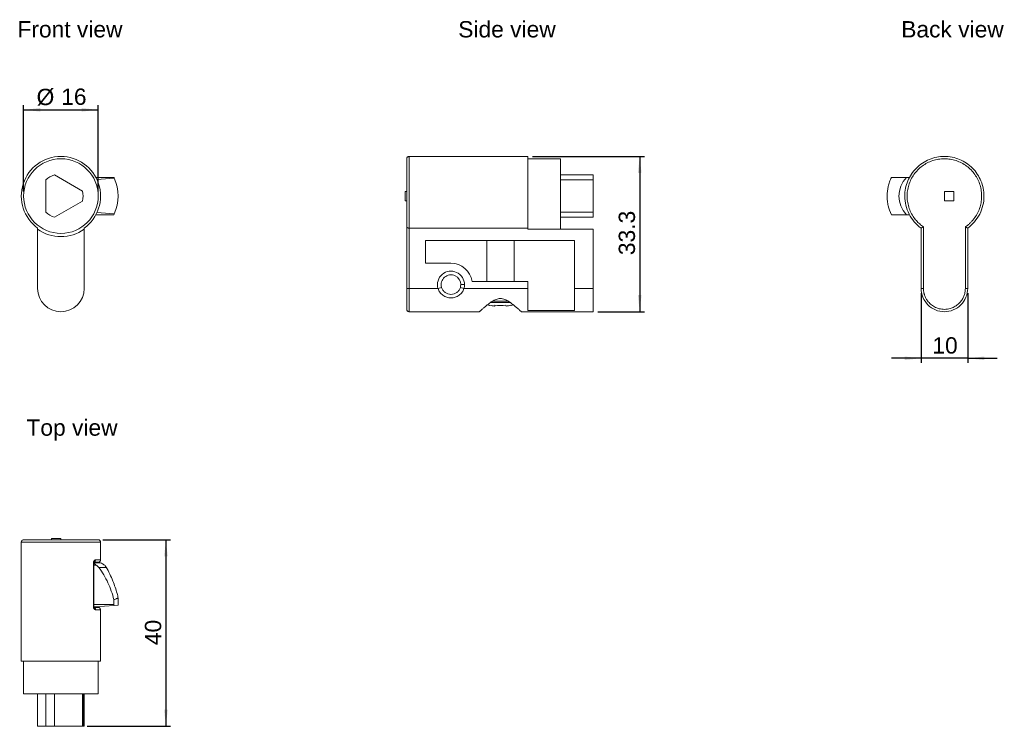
# Model space of a CAD drawing. Header units: millimetres. Extents: x 46 to 258, y 39 to 190.
import ezdxf

# ---------------------------------------------------------------- set-up
doc = ezdxf.new("R2010")
doc.units = ezdxf.units.MM
doc.layers.add('FORMAT', color=7, linetype='Continuous')
doc.styles.add('SLDTEXTSTYLE0', font='arial.ttf')
doc.styles.add('SLDTEXTSTYLE1', font='arial.ttf')

msp = doc.modelspace()

# ---------------------------------------------------------------- linework, layer by layer
at = {"color": 7, "linetype": 'Continuous', "lineweight": 18}
for p, q in [((155.47, 160.88), (129.97, 160.88)), ((155.47, 145.51), (155.47, 160.88)), ((162.47, 160.38), (155.47, 160.38)), ((162.47, 145.26), (162.47, 160.38)), ((59.9, 153.46), (53.9, 156.93)), ((66.64, 156.38), (62.77, 156.38)), ((169.47, 156.93), (162.47, 156.93)), ((169.47, 155.84), (169.47, 156.93)), ((237.37, 156.38), (237.34, 156.38)), ((52.02, 155.84), (52.02, 148.92)), ((66.72, 156.21), (63, 155.92)), ((162.47, 155.84), (169.47, 155.84)), ((169.47, 155.84), (169.47, 148.92)), ((129.17, 153.38), (129.17, 151.38)), ((129.47, 153.38), (129.17, 153.38)), ((244.85, 153.38), (246.85, 153.38)), ((244.85, 151.38), (244.85, 153.38)), ((246.85, 153.38), (246.85, 151.38)), ((53.9, 147.83), (59.9, 151.3)), ((129.47, 151.38), (129.17, 151.38)), ((246.85, 151.38), (244.85, 151.38)), ((66.64, 148.38), (62.77, 148.38)), ((66.72, 148.55), (63, 148.85)), ((169.47, 148.92), (162.47, 148.92)), ((169.47, 147.83), (169.47, 148.92)), ((162.47, 147.83), (169.47, 147.83)), ((237.85, 147.57), (237.89, 147.51)), ((50.27, 145.26), (50.27, 145.51)), ((50.27, 132.58), (50.27, 145.26)), ((60.27, 145.51), (60.27, 145.26)), ((60.27, 145.26), (60.27, 132.58)), ((129.47, 132.58), (129.47, 145.77)), ((129.97, 145.51), (155.47, 145.51)), ((129.97, 145.51), (129.97, 132.58)), ((155.47, 145.26), (155.47, 145.51)), ((169.47, 145.26), (155.47, 145.26)), ((169.47, 132.58), (169.47, 145.26)), ((239.85, 132.58), (239.85, 145.51)), ((240.35, 145.77), (240.35, 132.58)), ((249.35, 132.58), (249.35, 145.77)), ((249.85, 145.51), (249.85, 132.58)), ((133.47, 142.88), (165.47, 142.88)), ((133.47, 137.98), (133.47, 142.88)), ((146.64, 142.88), (146.64, 134.08)), ((152.51, 134.08), (152.51, 142.88)), ((165.47, 142.88), (165.47, 132.58)), ((138.97, 137.98), (133.47, 137.98)), ((141.07, 133.38), (141.87, 133.38)), ((155.47, 134.08), (143.52, 134.08)), ((155.47, 134.08), (155.47, 132.58)), ((129.47, 132.58), (129.49, 132.58)), ((129.97, 132.58), (136.19, 132.58)), ((136.96, 132.8), (136.19, 132.58)), ((141.76, 132.58), (140.99, 132.8)), ((141.76, 132.58), (155.47, 132.58)), ((155.47, 127.81), (155.47, 132.58)), ((165.47, 132.58), (169.47, 132.58)), ((165.47, 132.58), (165.47, 127.81)), ((169.47, 127.58), (169.47, 132.58)), ((50.77, 130.4), (50.77, 130.4)), ((59.77, 130.4), (59.77, 130.4)), ((147.27, 128.92), (146.84, 129.08)), ((152.32, 129.07), (151.87, 128.92)), ((240.35, 130.43), (240.35, 130.4)), ((249.35, 130.4), (249.35, 130.43)), ((129.51, 127.89), (129.47, 128.09)), ((129.97, 127.58), (145.07, 127.58)), ((154.07, 127.58), (169.47, 127.58)), ((165.47, 127.81), (155.47, 127.81)), ((53.27, 78.64), (53.27, 78.94)), ((55.27, 78.94), (53.27, 78.94)), ((55.27, 78.64), (55.27, 78.94)), ((46.77, 78.14), (46.77, 52.64)), ((63.77, 74.34), (63.77, 78.14)), ((62.23, 64.34), (62.23, 73.64)), ((62.23, 73.64), (62.32, 73.64)), ((62.32, 64.34), (62.32, 73.64)), ((62.32, 73.24), (62.78, 73.24)), ((62.34, 73.74), (63.27, 73.74)), ((63.39, 72.72), (63.72, 72.72)), ((63.72, 72.72), (64.01, 72.72)), ((64.01, 72.72), (64.27, 72.72)), ((64.27, 72.72), (64.5, 72.72)), ((64.5, 72.72), (64.68, 72.72)), ((64.68, 72.72), (64.83, 72.72)), ((64.83, 72.72), (64.93, 72.72)), ((64.93, 72.72), (64.99, 72.72)), ((64.99, 72.72), (65.01, 72.72)), ((66.64, 65.81), (66.64, 64.74)), ((67.57, 64.64), (67.57, 66.16)), ((62.23, 64.34), (62.25, 64.34)), ((62.25, 64.34), (62.27, 64.34)), ((62.27, 64.34), (62.28, 64.34)), ((62.28, 64.34), (62.29, 64.34)), ((62.29, 64.34), (62.3, 64.34)), ((62.3, 64.34), (62.31, 64.34)), ((62.31, 64.34), (62.32, 64.34)), ((66.64, 64.74), (62.32, 64.74)), ((62.32, 64.34), (62.32, 64.34)), ((62.57, 64.24), (62.33, 64.24)), ((66.72, 64.57), (62.57, 64.24)), ((63.77, 52.64), (63.77, 63.64)), ((66.72, 64.57), (67.57, 64.64)), ((46.77, 52.64), (63.77, 52.64)), ((47.27, 52.64), (47.27, 45.64)), ((63.27, 45.64), (63.27, 52.64)), ((47.27, 45.64), (63.27, 45.64)), ((50.27, 38.64), (50.27, 45.64)), ((52.02, 45.64), (52.02, 38.64)), ((53.9, 38.64), (53.9, 45.64)), ((59.9, 45.64), (59.9, 38.64)), ((60.02, 38.64), (60.02, 45.64)), ((60.27, 45.64), (60.27, 38.64)), ((52.02, 38.64), (50.27, 38.64)), ((52.02, 38.64), (53.9, 38.64)), ((59.9, 38.64), (53.9, 38.64)), ((59.9, 38.64), (60.02, 38.64)), ((60.27, 38.64), (60.02, 38.64))]:
    msp.add_line(p, q, dxfattribs=at)
msp.add_circle((55.27, 152.38), 8, dxfattribs=at)
for centre, radius, start, end in [((55.27, 152.38), 8.5, 306.0319, 233.9681), ((55.27, 152.38), 4.75, 106.8264, 133.1736), ((58.57, 152.38), 9, 25.1964, 26.3878), ((240.85, 152.38), 5.74, 135.8321, 224.1679), ((58.57, 152.38), 9, 334.8036, 25.1964), ((55.27, 152.38), 4.75, 346.8264, 13.1736), ((55.27, 152.38), 4.75, 226.8264, 253.1736), ((58.57, 152.38), 9, 333.6122, 334.8036), ((55.27, 152.38), 8.7, 234.9205, 305.0795), ((138.97, 133.38), 4.6, 8.7529, 90), ((138.97, 133.38), 2.9, 0, 196.0134), ((138.97, 133.38), 2.1, 0, 196.0134), ((138.97, 133.38), 2.1, 343.9866, 0), ((138.97, 133.38), 2.9, 343.9866, 0), ((55.27, 132.58), 5, 180, 0), ((58.57, 60.74), 9, 25.1964, 26.3878)]:
    msp.add_arc(centre, radius, start, end, dxfattribs=at)
for points, knots in [([(129.97, 160.88), (129.9, 160.87), (129.75, 160.85), (129.59, 160.72), (129.49, 160.55), (129.48, 160.44), (129.47, 160.38)], [0, 0, 0, 0, 0.279599, 0.559221, 0.779621, 1, 1, 1, 1]), ([(129.97, 152.38), (129.97, 153.49), (129.97, 154.61), (129.97, 156.66), (129.97, 157.6), (129.97, 159.18), (129.97, 159.81), (129.97, 160.66), (129.97, 160.88), (129.97, 160.88), (129.97, 160.66), (129.97, 159.81), (129.97, 159.18), (129.97, 157.6), (129.97, 156.66), (129.97, 154.61), (129.97, 153.49), (129.97, 152.38)], [0, 0, 0, 0, 0.125, 0.125, 0.25, 0.25, 0.375, 0.375, 0.5, 0.5, 0.625, 0.625, 0.75, 0.75, 0.875, 0.875, 1, 1, 1, 1]), ([(236.35, 152.38), (236.35, 153.49), (236.57, 154.61), (237.43, 156.66), (238.06, 157.6), (239.63, 159.18), (240.57, 159.81), (242.63, 160.66), (243.74, 160.88), (245.97, 160.88), (247.08, 160.66), (249.13, 159.81), (250.08, 159.18), (251.65, 157.6), (252.28, 156.66), (253.13, 154.61), (253.35, 153.49), (253.35, 152.38)], [0, 0, 0, 0, 0.125, 0.125, 0.25, 0.25, 0.375, 0.375, 0.5, 0.5, 0.625, 0.625, 0.75, 0.75, 0.875, 0.875, 1, 1, 1, 1]), ([(129.47, 145.77), (129.47, 145.82), (129.47, 145.93), (129.47, 146.1), (129.47, 146.28), (129.47, 146.46), (129.47, 146.66), (129.47, 146.86), (129.47, 147.07), (129.47, 147.28), (129.47, 147.76), (129.47, 148.55), (129.47, 149.72), (129.47, 150.96), (129.47, 152.22), (129.47, 153.5), (129.47, 154.74), (129.47, 155.93), (129.47, 157.03), (129.47, 158.01), (129.47, 158.84), (129.47, 159.52), (129.47, 159.91), (129.47, 160.13), (129.47, 160.24), (129.47, 160.32), (129.47, 160.37), (129.47, 160.38), (129.47, 160.38)], [0, 0, 0, 0, 0.013973, 0.027887, 0.04176, 0.055608, 0.069449, 0.083301, 0.097181, 0.111107, 0.125095, 0.187541, 0.250066, 0.312512, 0.375036, 0.437482, 0.500007, 0.562453, 0.624977, 0.687423, 0.749948, 0.812394, 0.874918, 0.900012, 0.924964, 0.949878, 0.974856, 1, 1, 1, 1]), ([(249.35, 145.77), (249.43, 145.82), (249.59, 145.93), (249.81, 146.1), (250.03, 146.28), (250.24, 146.46), (250.45, 146.66), (250.64, 146.86), (250.84, 147.07), (251.02, 147.28), (251.4, 147.76), (251.92, 148.55), (252.43, 149.72), (252.76, 150.96), (252.88, 152.22), (252.81, 153.5), (252.53, 154.74), (252.06, 155.93), (251.41, 157.03), (250.59, 158.01), (249.63, 158.84), (248.54, 159.52), (247.37, 160.01), (246.13, 160.31), (244.85, 160.41), (243.58, 160.31), (242.34, 160.01), (241.16, 159.52), (240.08, 158.84), (239.12, 158.01), (238.3, 157.03), (237.65, 155.93), (237.18, 154.75), (236.9, 153.5), (236.82, 152.23), (236.95, 150.96), (237.27, 149.72), (237.79, 148.55), (238.35, 147.7), (238.83, 147.11), (239.18, 146.74), (239.55, 146.39), (239.94, 146.06), (240.21, 145.86), (240.35, 145.77)], [0, 0, 0, 0, 0.006987, 0.013945, 0.020882, 0.027807, 0.034728, 0.041655, 0.048596, 0.05556, 0.062555, 0.093782, 0.125048, 0.156274, 0.18754, 0.218767, 0.250033, 0.281259, 0.312525, 0.343752, 0.375018, 0.406245, 0.437511, 0.468737, 0.500003, 0.53123, 0.562496, 0.593722, 0.624989, 0.656215, 0.687481, 0.718708, 0.749974, 0.7812, 0.812466, 0.843693, 0.874959, 0.906185, 0.937452, 0.950006, 0.962487, 0.974946, 0.987433, 1, 1, 1, 1]), ([(233.49, 148.38), (233.18, 149), (232.95, 149.64), (232.72, 150.65), (232.65, 150.99), (232.57, 151.68), (232.55, 152.03), (232.55, 153.08), (232.63, 153.77), (232.87, 154.77), (232.97, 155.1), (233.2, 155.75), (233.34, 156.07), (233.49, 156.38)], [0, 0, 0, 0, 0.25, 0.25, 0.375, 0.375, 0.5, 0.5, 0.75, 0.75, 0.875, 0.875, 1, 1, 1, 1]), ([(236.74, 156.38), (236.34, 156.38), (235.98, 156.38), (235.32, 156.38), (235.03, 156.38), (234.49, 156.38), (234.25, 156.38), (233.83, 156.38), (233.65, 156.38), (233.49, 156.38)], [0, 0, 0, 0, 0.25, 0.25, 0.5, 0.5, 0.75, 0.75, 1, 1, 1, 1]), ([(237.89, 157.25), (237.87, 157.23), (237.85, 157.19), (237.81, 157.13), (237.8, 157.09), (237.79, 157.08)], [0, 0, 0, 0, 0.439894, 0.867333, 1, 1, 1, 1]), ([(129.97, 152.38), (129.97, 151.71), (129.97, 151.05), (129.97, 149.75), (129.97, 149.12), (129.97, 147.93), (129.97, 147.37), (129.97, 146.36), (129.97, 145.9), (129.97, 145.51)], [0, 0, 0, 0, 0.25, 0.25, 0.5, 0.5, 0.75, 0.75, 1, 1, 1, 1]), ([(239.85, 145.51), (239.31, 145.9), (238.82, 146.36), (237.95, 147.37), (237.58, 147.93), (236.98, 149.12), (236.74, 149.75), (236.43, 151.05), (236.35, 151.71), (236.35, 152.38)], [0, 0, 0, 0, 0.25, 0.25, 0.5, 0.5, 0.75, 0.75, 1, 1, 1, 1]), ([(253.35, 152.38), (253.35, 151.71), (253.27, 151.05), (252.96, 149.75), (252.73, 149.12), (252.12, 147.93), (251.75, 147.37), (250.89, 146.36), (250.39, 145.9), (249.85, 145.51)], [0, 0, 0, 0, 0.25, 0.25, 0.5, 0.5, 0.75, 0.75, 1, 1, 1, 1]), ([(236.74, 148.38), (236.34, 148.38), (235.98, 148.38), (235.32, 148.38), (235.03, 148.38), (234.49, 148.38), (234.25, 148.38), (233.83, 148.38), (233.65, 148.38), (233.49, 148.38)], [0, 0, 0, 0, 0.25, 0.25, 0.5, 0.5, 0.75, 0.75, 1, 1, 1, 1]), ([(237.43, 148.24), (237.43, 148.24), (237.43, 148.24), (237.44, 148.24), (237.44, 148.24)], [0, 0, 0, 0, 0.421078, 1, 1, 1, 1]), ([(129.97, 145.51), (129.95, 145.51), (129.91, 145.51), (129.84, 145.52), (129.78, 145.53), (129.72, 145.54), (129.66, 145.56), (129.6, 145.59), (129.56, 145.62), (129.52, 145.66), (129.48, 145.71), (129.48, 145.74), (129.47, 145.77)], [0, 0, 0, 0, 0.078297, 0.158348, 0.240494, 0.325049, 0.412303, 0.502517, 0.609136, 0.71917, 0.831145, 1, 1, 1, 1]), ([(240.35, 145.77), (240.33, 145.75), (240.29, 145.73), (240.23, 145.7), (240.19, 145.68), (240.14, 145.65), (240.08, 145.62), (240, 145.58), (239.92, 145.54), (239.86, 145.51), (239.86, 145.51), (239.85, 145.51)], [0, 0, 0, 0, 0.091739, 0.169222, 0.232448, 0.28142, 0.391505, 0.498323, 0.675457, 0.841876, 1, 1, 1, 1]), ([(249.85, 145.51), (249.85, 145.51), (249.85, 145.51), (249.84, 145.52), (249.81, 145.53), (249.78, 145.54), (249.74, 145.56), (249.69, 145.59), (249.63, 145.62), (249.56, 145.66), (249.46, 145.71), (249.39, 145.74), (249.35, 145.77)], [0, 0, 0, 0, 0.078297, 0.158348, 0.240494, 0.325049, 0.412303, 0.502517, 0.609136, 0.71917, 0.831145, 1, 1, 1, 1]), ([(129.47, 128.08), (129.47, 128.08), (129.47, 128.08), (129.47, 128.1), (129.47, 128.12), (129.47, 128.16), (129.47, 128.2), (129.47, 128.28), (129.47, 128.4), (129.47, 128.61), (129.47, 128.86), (129.47, 129.27), (129.47, 129.83), (129.47, 130.55), (129.47, 131.18), (129.47, 131.72), (129.47, 132.15), (129.47, 132.44), (129.47, 132.58)], [0, 0, 0, 0, 0.0300888, 0.0600717, 0.0900157, 0.1199885, 0.1500571, 0.1802881, 0.2455902, 0.3110673, 0.3831828, 0.4555099, 0.5914693, 0.7037936, 0.8167011, 0.8779138, 0.9388255, 1, 1, 1, 1]), ([(129.48, 132.58), (129.48, 132.42), (129.48, 132.07), (129.48, 131.55), (129.48, 131.01), (129.49, 130.47), (129.49, 129.93), (129.49, 129.48), (129.49, 129.09), (129.49, 128.79), (129.49, 128.52), (129.5, 128.27), (129.5, 128.07), (129.5, 127.93), (129.51, 127.91), (129.51, 127.89)], [0, 0, 0, 0, 0.06819, 0.14101, 0.218292, 0.299686, 0.384641, 0.472406, 0.539539, 0.607283, 0.675159, 0.742679, 0.831298, 0.917377, 1, 1, 1, 1]), ([(129.49, 132.58), (129.5, 132.58), (129.51, 132.58), (129.61, 132.58), (129.78, 132.58), (129.91, 132.58), (129.97, 132.58)], [0, 0, 0, 0, 0.146707, 0.431138, 0.715569, 1, 1, 1, 1]), ([(129.97, 132.58), (129.97, 131.93), (129.97, 131.27), (129.97, 130.06), (129.97, 129.51), (129.97, 128.58), (129.97, 128.21), (129.97, 127.71), (129.97, 127.58), (129.97, 127.58), (129.97, 127.71), (129.97, 128.21), (129.97, 128.58), (129.97, 129.51), (129.97, 130.06), (129.97, 131.27), (129.97, 131.93), (129.97, 132.58)], [0, 0, 0, 0, 0.125, 0.125, 0.25, 0.25, 0.375, 0.375, 0.5, 0.5, 0.625, 0.625, 0.75, 0.75, 0.875, 0.875, 1, 1, 1, 1]), ([(141.76, 132.58), (141.67, 132.28), (141.54, 132), (141.19, 131.49), (140.97, 131.27), (140.59, 131), (140.46, 130.92), (140.19, 130.79), (140.04, 130.73), (139.6, 130.59), (139.29, 130.55), (138.66, 130.55), (138.35, 130.59), (137.76, 130.78), (137.48, 130.91), (136.98, 131.27), (136.76, 131.49), (136.5, 131.87), (136.42, 132), (136.29, 132.28), (136.23, 132.43), (136.19, 132.58)], [0, 0, 0, 0, 0.125, 0.125, 0.25, 0.25, 0.3125, 0.3125, 0.375, 0.375, 0.5, 0.5, 0.625, 0.625, 0.75, 0.75, 0.875, 0.875, 0.9375, 0.9375, 1, 1, 1, 1]), ([(136.96, 132.8), (137.02, 132.58), (137.12, 132.38), (137.37, 132), (137.53, 131.84), (137.89, 131.57), (138.09, 131.46), (138.52, 131.32), (138.75, 131.28), (139.2, 131.28), (139.43, 131.32), (139.86, 131.46), (140.06, 131.57), (140.42, 131.84), (140.58, 132), (140.83, 132.38), (140.93, 132.58), (140.99, 132.8)], [0, 0, 0, 0, 0.125, 0.125, 0.25, 0.25, 0.375, 0.375, 0.5, 0.5, 0.625, 0.625, 0.75, 0.75, 0.875, 0.875, 1, 1, 1, 1]), ([(239.85, 132.58), (239.85, 132.58), (239.91, 132.58), (240.09, 132.58), (240.22, 132.58), (240.35, 132.58)], [0, 0, 0, 0, 0.5, 0.5, 1, 1, 1, 1]), ([(249.85, 132.58), (249.85, 131.93), (249.72, 131.27), (249.22, 130.06), (248.85, 129.51), (247.93, 128.58), (247.37, 128.21), (246.16, 127.71), (245.51, 127.58), (244.2, 127.58), (243.54, 127.71), (242.33, 128.21), (241.78, 128.58), (240.85, 129.51), (240.48, 130.06), (239.98, 131.27), (239.85, 131.93), (239.85, 132.58)], [0, 0, 0, 0, 0.125, 0.125, 0.25, 0.25, 0.375, 0.375, 0.5, 0.5, 0.625, 0.625, 0.75, 0.75, 0.875, 0.875, 1, 1, 1, 1]), ([(240.35, 132.58), (240.35, 132.51), (240.36, 132.37), (240.37, 132.17), (240.39, 131.96), (240.43, 131.76), (240.47, 131.56), (240.52, 131.36), (240.63, 130.99), (240.85, 130.48), (241.19, 129.94), (241.55, 129.51), (242.02, 129.06), (242.73, 128.56), (243.75, 128.17), (244.9, 128.03), (246.01, 128.19), (247.01, 128.59), (247.81, 129.14), (248.45, 129.83), (248.9, 130.55), (249.15, 131.18), (249.28, 131.72), (249.34, 132.15), (249.35, 132.44), (249.35, 132.58)], [0, 0, 0, 0, 0.014715, 0.029357, 0.043958, 0.058549, 0.073161, 0.087826, 0.102573, 0.153756, 0.205046, 0.238167, 0.272024, 0.344264, 0.420991, 0.50008, 0.590005, 0.655363, 0.727526, 0.795563, 0.851772, 0.908273, 0.938906, 0.969387, 1, 1, 1, 1]), ([(249.35, 132.58), (249.48, 132.58), (249.61, 132.58), (249.8, 132.58), (249.85, 132.58), (249.85, 132.58)], [0, 0, 0, 0, 0.5, 0.5, 1, 1, 1, 1]), ([(145.07, 127.58), (145.07, 127.58), (145.11, 127.61), (145.21, 127.7), (145.25, 127.74), (145.35, 127.83), (145.4, 127.88), (145.59, 128.04), (145.74, 128.17), (146.07, 128.46), (146.25, 128.61), (146.65, 128.94), (146.87, 129.11), (147.32, 129.45), (147.56, 129.62), (148.08, 129.94), (148.35, 130.1), (148.79, 130.27), (148.95, 130.32), (149.26, 130.38), (149.42, 130.4), (149.75, 130.4), (149.9, 130.38), (150.22, 130.31), (150.37, 130.26), (150.81, 130.09), (151.08, 129.94), (151.6, 129.62), (151.83, 129.45), (152.28, 129.11), (152.5, 128.94), (152.9, 128.61), (153.08, 128.45), (153.41, 128.17), (153.56, 128.04), (153.81, 127.82), (153.91, 127.73), (154.04, 127.61), (154.07, 127.58), (154.07, 127.58)], [0, 0, 0, 0, 0.0625, 0.0625, 0.09375, 0.09375, 0.125, 0.125, 0.1875, 0.1875, 0.25, 0.25, 0.3125, 0.3125, 0.375, 0.375, 0.4375, 0.4375, 0.46875, 0.46875, 0.5, 0.5, 0.53125, 0.53125, 0.5625, 0.5625, 0.625, 0.625, 0.6875, 0.6875, 0.75, 0.75, 0.8125, 0.8125, 0.875, 0.875, 0.9375, 0.9375, 1, 1, 1, 1]), ([(147.49, 129.56), (147.59, 129.56), (147.81, 129.56), (148.19, 129.56), (148.63, 129.56), (149.1, 129.56), (149.57, 129.56), (150.05, 129.56), (150.52, 129.56), (150.96, 129.56), (151.34, 129.56), (151.56, 129.56), (151.66, 129.56)], [0, 0, 0, 0, 0.075417, 0.178695, 0.284372, 0.391737, 0.500005, 0.608352, 0.715949, 0.822002, 0.925784, 1, 1, 1, 1]), ([(147.9, 129.83), (147.96, 129.83), (148.24, 129.83), (148.82, 129.83), (149.6, 129.83), (150.38, 129.83), (150.94, 129.83), (151.21, 129.83), (151.25, 129.83)], [0, 0, 0, 0, 0.0564337, 0.2816874, 0.5069412, 0.7321949, 0.9574486, 1, 1, 1, 1]), ([(129.51, 127.89), (129.53, 127.85), (129.58, 127.76), (129.69, 127.66), (129.83, 127.59), (129.93, 127.58), (129.97, 127.58)], [0, 0, 0, 0, 0.250026, 0.5, 0.749993, 1, 1, 1, 1]), ([(47.27, 78.64), (47.2, 78.63), (47.05, 78.61), (46.89, 78.48), (46.79, 78.31), (46.78, 78.2), (46.77, 78.14)], [0, 0, 0, 0, 0.279599, 0.559221, 0.779621, 1, 1, 1, 1]), ([(47.28, 78.64), (47.28, 78.64), (47.29, 78.64), (47.41, 78.64), (47.61, 78.64), (47.9, 78.64), (48.28, 78.64), (48.73, 78.64), (49.26, 78.64), (49.86, 78.64), (50.51, 78.64), (51.22, 78.64), (51.97, 78.64), (52.77, 78.64), (53.59, 78.64), (54.42, 78.64), (55.27, 78.64), (56.12, 78.64), (56.96, 78.64), (57.78, 78.64), (58.57, 78.64), (59.32, 78.64), (60.03, 78.64), (60.69, 78.64), (61.28, 78.64), (61.81, 78.64), (62.27, 78.64), (62.64, 78.64), (62.93, 78.64), (63.14, 78.64), (63.26, 78.64), (63.26, 78.64), (63.27, 78.64)], [0, 0, 0, 0, 0.027652, 0.061266, 0.0951, 0.128877, 0.162491, 0.196325, 0.230102, 0.263716, 0.29755, 0.331327, 0.364941, 0.398775, 0.432552, 0.466166, 0.5, 0.533777, 0.567391, 0.601225, 0.635002, 0.668616, 0.70245, 0.736227, 0.769841, 0.803675, 0.837452, 0.871066, 0.9049, 0.938677, 0.972291, 1, 1, 1, 1]), ([(63.77, 78.14), (63.76, 78.21), (63.74, 78.36), (63.61, 78.52), (63.45, 78.62), (63.33, 78.63), (63.27, 78.64)], [0, 0, 0, 0, 0.279599, 0.559221, 0.779621, 1, 1, 1, 1]), ([(63.77, 78.14), (63.77, 78.14), (63.55, 78.14), (62.7, 78.14), (62.07, 78.14), (60.5, 78.14), (59.55, 78.14), (57.5, 78.14), (56.39, 78.14), (54.16, 78.14), (53.05, 78.14), (50.99, 78.14), (50.05, 78.14), (48.48, 78.14), (47.85, 78.14), (46.99, 78.14), (46.77, 78.14), (46.77, 78.14)], [0, 0, 0, 0, 0.125, 0.125, 0.25, 0.25, 0.375, 0.375, 0.5, 0.5, 0.625, 0.625, 0.75, 0.75, 0.875, 0.875, 1, 1, 1, 1]), ([(62.23, 73.64), (62.23, 73.67), (62.23, 73.72), (62.24, 73.79), (62.25, 73.87), (62.28, 73.96), (62.33, 74.06), (62.39, 74.16), (62.46, 74.24), (62.54, 74.3), (62.62, 74.33), (62.67, 74.34), (62.69, 74.34)], [0, 0, 0, 0, 0.062452, 0.124627, 0.187744, 0.252969, 0.374647, 0.502761, 0.625665, 0.751009, 0.875004, 1, 1, 1, 1]), ([(62.38, 73.86), (62.4, 73.87), (62.45, 73.88), (62.52, 73.93), (62.6, 74.02), (62.68, 74.16), (62.69, 74.28), (62.69, 74.34)], [0, 0, 0, 0, 0.101408, 0.267308, 0.430619, 0.735316, 1, 1, 1, 1]), ([(63.77, 74.34), (63.77, 74.34), (63.68, 74.34), (63.32, 74.34), (63.05, 74.34), (62.69, 74.34)], [0, 0, 0, 0, 0.5, 0.5, 1, 1, 1, 1]), ([(62.69, 74.34), (63.05, 74.34), (63.32, 74.34), (63.68, 74.34), (63.77, 74.34), (63.77, 74.34)], [0, 0, 0, 0, 0.5, 0.5, 1, 1, 1, 1]), ([(63.27, 73.84), (63.3, 73.84), (63.36, 73.84), (63.46, 73.87), (63.57, 73.93), (63.66, 74.01), (63.72, 74.11), (63.76, 74.22), (63.77, 74.3), (63.77, 74.34)], [0, 0, 0, 0, 0.09478, 0.245627, 0.396516, 0.547374, 0.698268, 0.849113, 1, 1, 1, 1]), ([(62.32, 73.64), (62.32, 73.66), (62.32, 73.69), (62.33, 73.76), (62.35, 73.81), (62.37, 73.85), (62.38, 73.87), (62.38, 73.87), (62.38, 73.87)], [0, 0, 0, 0, 0.151294, 0.289249, 0.532182, 0.726286, 0.86865, 1, 1, 1, 1]), ([(62.32, 73.58), (62.38, 73.56), (62.55, 73.5), (62.7, 73.36), (62.77, 73.26), (62.78, 73.24)], [0, 0, 0, 0, 0.319393, 0.838825, 1, 1, 1, 1]), ([(63.27, 73.84), (63.26, 73.84), (63.24, 73.84), (63.03, 73.84), (62.76, 73.84), (62.49, 73.84), (62.39, 73.84)], [0, 0, 0, 0, 0.269326, 0.538959, 0.80869, 1, 1, 1, 1]), ([(65.02, 72.71), (64.95, 72.82), (64.81, 73.05), (64.52, 73.32), (64.16, 73.55), (63.74, 73.71), (63.43, 73.73), (63.27, 73.74)], [0, 0, 0, 0, 0.1867215, 0.3734375, 0.5601552, 0.780077, 1, 1, 1, 1]), ([(63.39, 72.72), (63.79, 72.22), (64.15, 71.69), (64.8, 70.59), (65.1, 70.02), (65.64, 68.85), (65.87, 68.26), (66.3, 67.05), (66.48, 66.43), (66.64, 65.81)], [0, 0, 0, 0, 0.25, 0.25, 0.5, 0.5, 0.75, 0.75, 1, 1, 1, 1]), ([(67.57, 66.16), (67.49, 66.48), (67.3, 67.26), (66.92, 68.47), (66.41, 69.87), (65.78, 71.31), (65.25, 72.28), (64.99, 72.76)], [0, 0, 0, 0, 0.140927, 0.338097, 0.535266, 0.767633, 1, 1, 1, 1]), ([(67.57, 66.16), (67.57, 66.15), (67.55, 66.15), (67.43, 66.11), (67.24, 66.04), (66.97, 65.94), (66.74, 65.85), (66.64, 65.81)], [0, 0, 0, 0, 0.198414, 0.396923, 0.603476, 0.810032, 1, 1, 1, 1]), ([(62.69, 63.64), (62.68, 63.64), (62.64, 63.64), (62.59, 63.66), (62.53, 63.69), (62.46, 63.74), (62.39, 63.82), (62.33, 63.92), (62.27, 64.04), (62.23, 64.18), (62.23, 64.29), (62.23, 64.34)], [0, 0, 0, 0, 0.083633, 0.166449, 0.249257, 0.374582, 0.497611, 0.625718, 0.747505, 0.875676, 1, 1, 1, 1]), ([(62.37, 64.12), (62.37, 64.12), (62.37, 64.12), (62.36, 64.14), (62.34, 64.2), (62.32, 64.27), (62.32, 64.32), (62.32, 64.34)], [0, 0, 0, 0, 0.100153, 0.339407, 0.642215, 0.81296, 1, 1, 1, 1]), ([(62.37, 64.12), (62.37, 64.12), (62.37, 64.12), (62.36, 64.15), (62.34, 64.19), (62.33, 64.23), (62.33, 64.24)], [0, 0, 0, 0, 0.137216, 0.46506, 0.880027, 1, 1, 1, 1]), ([(62.36, 64.14), (62.48, 64.14), (62.75, 64.14), (63.03, 64.14), (63.24, 64.14), (63.26, 64.14), (63.27, 64.14)], [0, 0, 0, 0, 0.2036638, 0.4690861, 0.7346131, 1, 1, 1, 1]), ([(62.69, 63.64), (62.69, 63.7), (62.68, 63.82), (62.6, 63.96), (62.52, 64.05), (62.44, 64.1), (62.39, 64.11), (62.37, 64.12)], [0, 0, 0, 0, 0.261752, 0.563074, 0.724576, 0.888638, 1, 1, 1, 1]), ([(63.77, 63.64), (63.77, 63.64), (63.68, 63.64), (63.32, 63.64), (63.05, 63.64), (62.69, 63.64)], [0, 0, 0, 0, 0.5, 0.5, 1, 1, 1, 1]), ([(62.69, 63.64), (63.05, 63.64), (63.32, 63.64), (63.68, 63.64), (63.77, 63.64), (63.77, 63.64)], [0, 0, 0, 0, 0.5, 0.5, 1, 1, 1, 1]), ([(63.77, 63.64), (63.76, 63.71), (63.74, 63.86), (63.61, 64.02), (63.45, 64.12), (63.33, 64.13), (63.27, 64.14)], [0, 0, 0, 0, 0.2795992, 0.5592209, 0.7796209, 1, 1, 1, 1])]:
    msp.add_open_spline(points, degree=3, knots=knots, dxfattribs=at)
for points in [[(236.74, 156.38), (236.9, 156.38), (237.11, 156.38), (237.34, 156.38)], [(237.34, 148.38), (237.11, 148.38), (236.9, 148.38), (236.74, 148.38)], [(147.33, 128.99), (147.29, 128.94), (147.27, 128.92), (147.27, 128.92)], [(148.34, 128.77), (148, 128.83), (147.66, 128.9), (147.33, 128.99)], [(148.4, 128.99), (148.37, 128.9), (148.35, 128.83), (148.34, 128.77)], [(148.4, 128.99), (149.18, 128.89), (149.97, 128.89), (150.75, 128.99)], [(150.81, 128.77), (150.79, 128.83), (150.78, 128.9), (150.75, 128.99)], [(151.82, 128.99), (151.49, 128.9), (151.15, 128.83), (150.81, 128.77)], [(151.87, 128.92), (151.87, 128.92), (151.86, 128.94), (151.82, 128.99)], [(63.39, 72.72), (63.22, 72.94), (63.02, 73.1), (62.78, 73.24)]]:
    msp.add_open_spline(points, degree=3, dxfattribs=at)
at = {"layer": 'FORMAT', "color": 7}
for p, q in [((47.27, 153.38), (47.27, 171.88)), ((63.27, 153.38), (63.27, 171.88)), ((47.27, 170.88), (63.27, 170.88)), ((156.47, 160.88), (180.47, 160.88)), ((179.47, 160.88), (179.47, 127.58)), ((239.85, 131.58), (239.85, 116.58)), ((249.85, 131.58), (249.85, 116.58)), ((170.47, 127.58), (180.47, 127.58)), ((239.85, 117.58), (233.5, 117.58)), ((249.85, 117.58), (239.85, 117.58)), ((249.85, 117.58), (256.2, 117.58)), ((64.27, 78.64), (78.8, 78.64)), ((77.8, 78.64), (77.8, 38.64)), ((60.9, 38.64), (78.8, 38.64))]:
    msp.add_line(p, q, dxfattribs=at)
for points in [[(47.27, 170.88), (50.83, 170.5), (50.83, 171.26)], [(63.27, 170.88), (59.72, 171.26), (59.72, 170.5)], [(179.47, 160.88), (179.09, 157.32), (179.86, 157.32)], [(179.47, 127.58), (179.86, 131.14), (179.09, 131.14)], [(239.85, 117.58), (236.3, 117.96), (236.3, 117.2)], [(249.85, 117.58), (253.41, 117.2), (253.41, 117.96)], [(77.8, 78.64), (77.42, 75.08), (78.18, 75.08)], [(77.8, 38.64), (78.18, 42.2), (77.42, 42.2)]]:
    msp.add_solid(points, dxfattribs=at)

# ---------------------------------------------------------------- texts
at = {"layer": 'FORMAT', "color": 7, "linetype": 'Continuous', "style": 'SLDTEXTSTYLE0'}
for s, p in [('Side view', (140.53, 186.41)), ('Back view', (235.59, 186.41)), ('Front view', (45.94, 186.41)), ('Top view', (47.87, 100.97))]:
    msp.add_text(s, height=3.5, dxfattribs=at).set_placement(p)
at = {"layer": 'FORMAT', "color": 7, "char_height": 3.5, "attachment_point": 1, "style": 'SLDTEXTSTYLE1'}
for s, insert in [('%%c', (50.05, 175.39)), ('16', (55.33, 175.45)), ('10', (242.27, 122.09))]:
    msp.add_mtext(s, dxfattribs=dict(at, insert=insert))
at = {"layer": 'FORMAT', "color": 7, "char_height": 3.5, "attachment_point": 1, "rotation": 90, "style": 'SLDTEXTSTYLE1'}
for s, insert in [('33.3', (174.96, 139.71)), ('40', (73.29, 56.05))]:
    msp.add_mtext(s, dxfattribs=dict(at, insert=insert))

doc.saveas('drawing.dxf')
